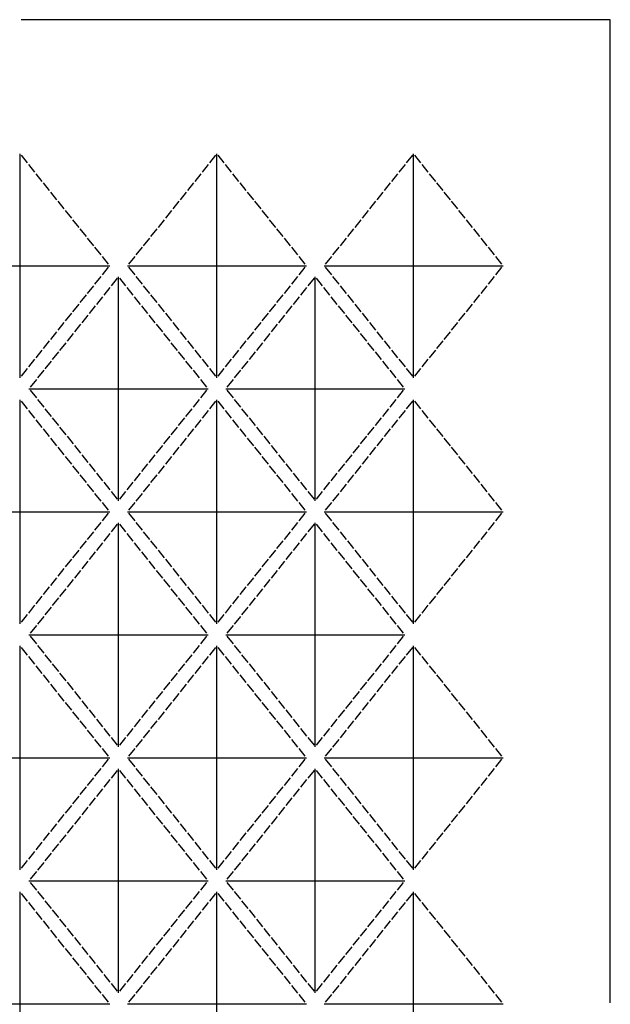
# Model space of a CAD drawing. Header units: millimetres. Extents: x 5 to 1205, y 5 to 2005.
# Tile 4 of 4: x 604 to 1205, y 1004 to 2005. Entities that reach past the tile are written whole.
import ezdxf

# ---------------------------------------------------------------- set-up
doc = ezdxf.new("R2010")
doc.units = ezdxf.units.MM
doc.layers.add('CUT', color=1, linetype='CONTINUOUS')

msp = doc.modelspace()

# ---------------------------------------------------------------- linework, layer by layer
at = {"layer": 'CUT'}
for p, q in [((1205, 2005), (606, 2005)), ((1205, 1006), (1205, 2005)), ((605, 1641.205), (605, 1868.795)), ((612.482, 1859.442), (606.249, 1867.233)), ((803.751, 1867.233), (797.518, 1859.442)), ((805, 1641.205), (805, 1868.795)), ((812.482, 1859.442), (806.249, 1867.233)), ((1003.751, 1867.233), (997.518, 1859.442)), ((1005, 1641.205), (1005, 1868.795)), ((1012.482, 1859.442), (1006.249, 1867.233)), ((619.964, 1850.089), (613.732, 1857.88)), ((796.268, 1857.88), (790.036, 1850.089)), ((819.964, 1850.089), (813.732, 1857.88)), ((996.268, 1857.88), (990.036, 1850.089)), ((1019.964, 1850.089), (1013.732, 1857.88)), ((627.447, 1840.736), (621.214, 1848.527)), ((788.786, 1848.527), (782.553, 1840.736)), ((827.447, 1840.736), (821.214, 1848.527)), ((988.786, 1848.527), (982.553, 1840.736)), ((1027.447, 1840.736), (1021.214, 1848.527)), ((634.929, 1831.384), (628.696, 1839.175)), ((781.304, 1839.175), (775.071, 1831.384)), ((834.929, 1831.384), (828.696, 1839.175)), ((981.304, 1839.175), (975.071, 1831.384)), ((1034.929, 1831.384), (1028.696, 1839.175)), ((642.411, 1822.031), (636.178, 1829.822)), ((773.822, 1829.822), (767.589, 1822.031)), ((842.411, 1822.031), (836.178, 1829.822)), ((973.822, 1829.822), (967.589, 1822.031)), ((1042.411, 1822.031), (1036.178, 1829.822)), ((649.893, 1812.678), (643.66, 1820.469)), ((657.375, 1803.325), (651.143, 1811.116)), ((758.857, 1811.116), (752.625, 1803.325)), ((766.34, 1820.469), (760.107, 1812.678)), ((849.893, 1812.678), (843.66, 1820.469)), ((857.375, 1803.325), (851.143, 1811.116)), ((958.857, 1811.116), (952.625, 1803.325)), ((966.34, 1820.469), (960.107, 1812.678)), ((1049.893, 1812.678), (1043.66, 1820.469)), ((1057.375, 1803.325), (1051.143, 1811.116)), ((664.857, 1793.973), (658.625, 1801.764)), ((751.375, 1801.764), (745.143, 1793.973)), ((864.857, 1793.973), (858.625, 1801.764)), ((951.375, 1801.764), (945.143, 1793.973)), ((1064.857, 1793.973), (1058.625, 1801.764)), ((672.34, 1784.62), (666.107, 1792.411)), ((743.893, 1792.411), (737.66, 1784.62)), ((872.34, 1784.62), (866.107, 1792.411)), ((943.893, 1792.411), (937.66, 1784.62)), ((1072.34, 1784.62), (1066.107, 1792.411)), ((679.822, 1775.267), (673.589, 1783.058)), ((736.411, 1783.058), (730.178, 1775.267)), ((879.822, 1775.267), (873.589, 1783.058)), ((936.411, 1783.058), (930.178, 1775.267)), ((1079.822, 1775.267), (1073.589, 1783.058)), ((687.304, 1765.914), (681.071, 1773.705)), ((728.929, 1773.705), (722.696, 1765.914)), ((887.304, 1765.914), (881.071, 1773.705)), ((928.929, 1773.705), (922.696, 1765.914)), ((1087.304, 1765.914), (1081.071, 1773.705)), ((694.786, 1756.562), (688.553, 1764.353)), ((721.447, 1764.353), (715.214, 1756.562)), ((894.786, 1756.562), (888.553, 1764.353)), ((921.447, 1764.353), (915.214, 1756.562)), ((1094.786, 1756.562), (1088.553, 1764.353)), ((513.964, 1755), (696.036, 1755)), ((688.553, 1745.647), (694.786, 1753.438)), ((713.964, 1755), (896.036, 1755)), ((715.214, 1753.438), (721.447, 1745.647)), ((888.553, 1745.647), (894.786, 1753.438)), ((913.964, 1755), (1096.036, 1755)), ((915.214, 1753.438), (921.447, 1745.647)), ((1088.553, 1745.647), (1094.786, 1753.438)), ((681.071, 1736.295), (687.304, 1744.086)), ((703.751, 1742.233), (697.518, 1734.442)), ((705, 1516.205), (705, 1743.795)), ((712.482, 1734.442), (706.249, 1742.233)), ((722.696, 1744.086), (728.929, 1736.295)), ((881.071, 1736.295), (887.304, 1744.086)), ((903.751, 1742.233), (897.518, 1734.442)), ((905, 1516.205), (905, 1743.795)), ((912.482, 1734.442), (906.249, 1742.233)), ((922.696, 1744.086), (928.929, 1736.295)), ((1081.071, 1736.295), (1087.304, 1744.086)), ((673.589, 1726.942), (679.822, 1734.733)), ((696.268, 1732.88), (690.036, 1725.089)), ((719.964, 1725.089), (713.732, 1732.88)), ((730.178, 1734.733), (736.411, 1726.942)), ((873.589, 1726.942), (879.822, 1734.733)), ((896.268, 1732.88), (890.036, 1725.089)), ((919.964, 1725.089), (913.732, 1732.88)), ((930.178, 1734.733), (936.411, 1726.942)), ((1073.589, 1726.942), (1079.822, 1734.733)), ((666.107, 1717.589), (672.34, 1725.38)), ((688.786, 1723.527), (682.553, 1715.736)), ((727.447, 1715.736), (721.214, 1723.527)), ((737.66, 1725.38), (743.893, 1717.589)), ((866.107, 1717.589), (872.34, 1725.38)), ((888.786, 1723.527), (882.553, 1715.736)), ((927.447, 1715.736), (921.214, 1723.527)), ((937.66, 1725.38), (943.893, 1717.589)), ((1066.107, 1717.589), (1072.34, 1725.38)), ((658.625, 1708.236), (664.857, 1716.027)), ((681.304, 1714.175), (675.071, 1706.384)), ((734.929, 1706.384), (728.696, 1714.175)), ((745.143, 1716.027), (751.375, 1708.236)), ((858.625, 1708.236), (864.857, 1716.027)), ((881.304, 1714.175), (875.071, 1706.384)), ((934.929, 1706.384), (928.696, 1714.175)), ((945.143, 1716.027), (951.375, 1708.236)), ((1058.625, 1708.236), (1064.857, 1716.027)), ((651.143, 1698.884), (657.375, 1706.675)), ((673.822, 1704.822), (667.589, 1697.031)), ((742.411, 1697.031), (736.178, 1704.822)), ((752.625, 1706.675), (758.857, 1698.884)), ((851.143, 1698.884), (857.375, 1706.675)), ((873.822, 1704.822), (867.589, 1697.031)), ((942.411, 1697.031), (936.178, 1704.822)), ((952.625, 1706.675), (958.857, 1698.884)), ((1051.143, 1698.884), (1057.375, 1706.675)), ((643.66, 1689.531), (649.893, 1697.322)), ((666.34, 1695.469), (660.107, 1687.678)), ((749.893, 1687.678), (743.66, 1695.469)), ((760.107, 1697.322), (766.34, 1689.531)), ((843.66, 1689.531), (849.893, 1697.322)), ((866.34, 1695.469), (860.107, 1687.678)), ((949.893, 1687.678), (943.66, 1695.469)), ((960.107, 1697.322), (966.34, 1689.531)), ((1043.66, 1689.531), (1049.893, 1697.322)), ((636.178, 1680.178), (642.411, 1687.969)), ((658.857, 1686.116), (652.625, 1678.325)), ((757.375, 1678.325), (751.143, 1686.116)), ((767.589, 1687.969), (773.822, 1680.178)), ((836.178, 1680.178), (842.411, 1687.969)), ((858.857, 1686.116), (852.625, 1678.325)), ((957.375, 1678.325), (951.143, 1686.116)), ((967.589, 1687.969), (973.822, 1680.178)), ((1036.178, 1680.178), (1042.411, 1687.969)), ((628.696, 1670.825), (634.929, 1678.616)), ((651.375, 1676.764), (645.143, 1668.973)), ((764.857, 1668.973), (758.625, 1676.764)), ((775.071, 1678.616), (781.304, 1670.825)), ((828.696, 1670.825), (834.929, 1678.616)), ((851.375, 1676.764), (845.143, 1668.973)), ((964.857, 1668.973), (958.625, 1676.764)), ((975.071, 1678.616), (981.304, 1670.825)), ((1028.696, 1670.825), (1034.929, 1678.616)), ((621.214, 1661.473), (627.447, 1669.264)), ((643.893, 1667.411), (637.66, 1659.62)), ((772.34, 1659.62), (766.107, 1667.411)), ((782.553, 1669.264), (788.786, 1661.473)), ((821.214, 1661.473), (827.447, 1669.264)), ((843.893, 1667.411), (837.66, 1659.62)), ((972.34, 1659.62), (966.107, 1667.411)), ((982.553, 1669.264), (988.786, 1661.473)), ((1021.214, 1661.473), (1027.447, 1669.264)), ((613.732, 1652.12), (619.964, 1659.911)), ((636.411, 1658.058), (630.178, 1650.267)), ((779.822, 1650.267), (773.589, 1658.058)), ((790.036, 1659.911), (796.268, 1652.12)), ((813.732, 1652.12), (819.964, 1659.911)), ((836.411, 1658.058), (830.178, 1650.267)), ((979.822, 1650.267), (973.589, 1658.058)), ((990.036, 1659.911), (996.268, 1652.12)), ((1013.732, 1652.12), (1019.964, 1659.911)), ((606.249, 1642.767), (612.482, 1650.558)), ((628.929, 1648.705), (622.696, 1640.914)), ((787.304, 1640.914), (781.071, 1648.705)), ((797.518, 1650.558), (803.751, 1642.767)), ((806.249, 1642.767), (812.482, 1650.558)), ((828.929, 1648.705), (822.696, 1640.914)), ((987.304, 1640.914), (981.071, 1648.705)), ((997.518, 1650.558), (1003.751, 1642.767)), ((1006.249, 1642.767), (1012.482, 1650.558)), ((621.447, 1639.353), (615.214, 1631.562)), ((794.786, 1631.562), (788.553, 1639.353)), ((821.447, 1639.353), (815.214, 1631.562)), ((994.786, 1631.562), (988.553, 1639.353)), ((613.964, 1630), (796.036, 1630)), ((615.214, 1628.438), (621.447, 1620.647)), ((788.553, 1620.647), (794.786, 1628.438)), ((813.964, 1630), (996.036, 1630)), ((815.214, 1628.438), (821.447, 1620.647)), ((988.553, 1620.647), (994.786, 1628.438)), ((605, 1391.205), (605, 1618.795)), ((612.482, 1609.442), (606.249, 1617.233)), ((622.696, 1619.086), (628.929, 1611.295)), ((781.071, 1611.295), (787.304, 1619.086)), ((803.751, 1617.233), (797.518, 1609.442)), ((805, 1391.205), (805, 1618.795)), ((812.482, 1609.442), (806.249, 1617.233)), ((822.696, 1619.086), (828.929, 1611.295)), ((981.071, 1611.295), (987.304, 1619.086)), ((1003.751, 1617.233), (997.518, 1609.442)), ((1005, 1391.205), (1005, 1618.795)), ((1012.482, 1609.442), (1006.249, 1617.233)), ((619.964, 1600.089), (613.732, 1607.88)), ((630.178, 1609.733), (636.411, 1601.942)), ((773.589, 1601.942), (779.822, 1609.733)), ((796.268, 1607.88), (790.036, 1600.089)), ((819.964, 1600.089), (813.732, 1607.88)), ((830.178, 1609.733), (836.411, 1601.942)), ((973.589, 1601.942), (979.822, 1609.733)), ((996.268, 1607.88), (990.036, 1600.089)), ((1019.964, 1600.089), (1013.732, 1607.88)), ((627.447, 1590.736), (621.214, 1598.527)), ((637.66, 1600.38), (643.893, 1592.589)), ((645.143, 1591.027), (651.375, 1583.236)), ((758.625, 1583.236), (764.857, 1591.027)), ((766.107, 1592.589), (772.34, 1600.38)), ((788.786, 1598.527), (782.553, 1590.736)), ((827.447, 1590.736), (821.214, 1598.527)), ((837.66, 1600.38), (843.893, 1592.589)), ((845.143, 1591.027), (851.375, 1583.236)), ((958.625, 1583.236), (964.857, 1591.027)), ((966.107, 1592.589), (972.34, 1600.38)), ((988.786, 1598.527), (982.553, 1590.736)), ((1027.447, 1590.736), (1021.214, 1598.527)), ((634.929, 1581.384), (628.696, 1589.175)), ((652.625, 1581.675), (658.857, 1573.884)), ((751.143, 1573.884), (757.375, 1581.675)), ((781.304, 1589.175), (775.071, 1581.384)), ((834.929, 1581.384), (828.696, 1589.175)), ((852.625, 1581.675), (858.857, 1573.884)), ((951.143, 1573.884), (957.375, 1581.675)), ((981.304, 1589.175), (975.071, 1581.384)), ((1034.929, 1581.384), (1028.696, 1589.175)), ((642.411, 1572.031), (636.178, 1579.822)), ((660.107, 1572.322), (666.34, 1564.531)), ((743.66, 1564.531), (749.893, 1572.322)), ((773.822, 1579.822), (767.589, 1572.031)), ((842.411, 1572.031), (836.178, 1579.822)), ((860.107, 1572.322), (866.34, 1564.531)), ((943.66, 1564.531), (949.893, 1572.322)), ((973.822, 1579.822), (967.589, 1572.031)), ((1042.411, 1572.031), (1036.178, 1579.822)), ((649.893, 1562.678), (643.66, 1570.469)), ((657.375, 1553.325), (651.143, 1561.116)), ((667.589, 1562.969), (673.822, 1555.178)), ((736.178, 1555.178), (742.411, 1562.969)), ((758.857, 1561.116), (752.625, 1553.325)), ((766.34, 1570.469), (760.107, 1562.678)), ((849.893, 1562.678), (843.66, 1570.469)), ((857.375, 1553.325), (851.143, 1561.116)), ((867.589, 1562.969), (873.822, 1555.178)), ((936.178, 1555.178), (942.411, 1562.969)), ((958.857, 1561.116), (952.625, 1553.325)), ((966.34, 1570.469), (960.107, 1562.678)), ((1049.893, 1562.678), (1043.66, 1570.469)), ((1057.375, 1553.325), (1051.143, 1561.116)), ((664.857, 1543.973), (658.625, 1551.764)), ((675.071, 1553.616), (681.304, 1545.825)), ((728.696, 1545.825), (734.929, 1553.616)), ((751.375, 1551.764), (745.143, 1543.973)), ((864.857, 1543.973), (858.625, 1551.764)), ((875.071, 1553.616), (881.304, 1545.825)), ((928.696, 1545.825), (934.929, 1553.616)), ((951.375, 1551.764), (945.143, 1543.973)), ((1064.857, 1543.973), (1058.625, 1551.764)), ((672.34, 1534.62), (666.107, 1542.411)), ((682.553, 1544.264), (688.786, 1536.473)), ((721.214, 1536.473), (727.447, 1544.264)), ((743.893, 1542.411), (737.66, 1534.62)), ((872.34, 1534.62), (866.107, 1542.411)), ((882.553, 1544.264), (888.786, 1536.473)), ((921.214, 1536.473), (927.447, 1544.264)), ((943.893, 1542.411), (937.66, 1534.62)), ((1072.34, 1534.62), (1066.107, 1542.411)), ((679.822, 1525.267), (673.589, 1533.058)), ((690.036, 1534.911), (696.268, 1527.12)), ((713.732, 1527.12), (719.964, 1534.911)), ((736.411, 1533.058), (730.178, 1525.267)), ((879.822, 1525.267), (873.589, 1533.058)), ((890.036, 1534.911), (896.268, 1527.12)), ((913.732, 1527.12), (919.964, 1534.911)), ((936.411, 1533.058), (930.178, 1525.267)), ((1079.822, 1525.267), (1073.589, 1533.058)), ((687.304, 1515.914), (681.071, 1523.705)), ((697.518, 1525.558), (703.751, 1517.767)), ((706.249, 1517.767), (712.482, 1525.558)), ((728.929, 1523.705), (722.696, 1515.914)), ((887.304, 1515.914), (881.071, 1523.705)), ((897.518, 1525.558), (903.751, 1517.767)), ((906.249, 1517.767), (912.482, 1525.558)), ((928.929, 1523.705), (922.696, 1515.914)), ((1087.304, 1515.914), (1081.071, 1523.705)), ((694.786, 1506.562), (688.553, 1514.353)), ((721.447, 1514.353), (715.214, 1506.562)), ((894.786, 1506.562), (888.553, 1514.353)), ((921.447, 1514.353), (915.214, 1506.562)), ((1094.786, 1506.562), (1088.553, 1514.353)), ((513.964, 1505), (696.036, 1505)), ((688.553, 1495.647), (694.786, 1503.438)), ((713.964, 1505), (896.036, 1505)), ((715.214, 1503.438), (721.447, 1495.647)), ((888.553, 1495.647), (894.786, 1503.438)), ((913.964, 1505), (1096.036, 1505)), ((915.214, 1503.438), (921.447, 1495.647)), ((1088.553, 1495.647), (1094.786, 1503.438)), ((681.071, 1486.295), (687.304, 1494.086)), ((703.751, 1492.233), (697.518, 1484.442)), ((705, 1266.205), (705, 1493.795)), ((712.482, 1484.442), (706.249, 1492.233)), ((722.696, 1494.086), (728.929, 1486.295)), ((881.071, 1486.295), (887.304, 1494.086)), ((903.751, 1492.233), (897.518, 1484.442)), ((905, 1266.205), (905, 1493.795)), ((912.482, 1484.442), (906.249, 1492.233)), ((922.696, 1494.086), (928.929, 1486.295)), ((1081.071, 1486.295), (1087.304, 1494.086)), ((673.589, 1476.942), (679.822, 1484.733)), ((696.268, 1482.88), (690.036, 1475.089)), ((719.964, 1475.089), (713.732, 1482.88)), ((730.178, 1484.733), (736.411, 1476.942)), ((873.589, 1476.942), (879.822, 1484.733)), ((896.268, 1482.88), (890.036, 1475.089)), ((919.964, 1475.089), (913.732, 1482.88)), ((930.178, 1484.733), (936.411, 1476.942)), ((1073.589, 1476.942), (1079.822, 1484.733)), ((666.107, 1467.589), (672.34, 1475.38)), ((688.786, 1473.527), (682.553, 1465.736)), ((727.447, 1465.736), (721.214, 1473.527)), ((737.66, 1475.38), (743.893, 1467.589)), ((866.107, 1467.589), (872.34, 1475.38)), ((888.786, 1473.527), (882.553, 1465.736)), ((927.447, 1465.736), (921.214, 1473.527)), ((937.66, 1475.38), (943.893, 1467.589)), ((1066.107, 1467.589), (1072.34, 1475.38)), ((658.625, 1458.236), (664.857, 1466.027)), ((681.304, 1464.175), (675.071, 1456.384)), ((734.929, 1456.384), (728.696, 1464.175)), ((745.143, 1466.027), (751.375, 1458.236)), ((858.625, 1458.236), (864.857, 1466.027)), ((881.304, 1464.175), (875.071, 1456.384)), ((934.929, 1456.384), (928.696, 1464.175)), ((945.143, 1466.027), (951.375, 1458.236)), ((1058.625, 1458.236), (1064.857, 1466.027)), ((651.143, 1448.884), (657.375, 1456.675)), ((673.822, 1454.822), (667.589, 1447.031)), ((742.411, 1447.031), (736.178, 1454.822)), ((752.625, 1456.675), (758.857, 1448.884)), ((851.143, 1448.884), (857.375, 1456.675)), ((873.822, 1454.822), (867.589, 1447.031)), ((942.411, 1447.031), (936.178, 1454.822)), ((952.625, 1456.675), (958.857, 1448.884)), ((1051.143, 1448.884), (1057.375, 1456.675)), ((643.66, 1439.531), (649.893, 1447.322)), ((666.34, 1445.469), (660.107, 1437.678)), ((749.893, 1437.678), (743.66, 1445.469)), ((760.107, 1447.322), (766.34, 1439.531)), ((843.66, 1439.531), (849.893, 1447.322)), ((866.34, 1445.469), (860.107, 1437.678)), ((949.893, 1437.678), (943.66, 1445.469)), ((960.107, 1447.322), (966.34, 1439.531)), ((1043.66, 1439.531), (1049.893, 1447.322)), ((636.178, 1430.178), (642.411, 1437.969)), ((658.857, 1436.116), (652.625, 1428.325)), ((757.375, 1428.325), (751.143, 1436.116)), ((767.589, 1437.969), (773.822, 1430.178)), ((836.178, 1430.178), (842.411, 1437.969)), ((858.857, 1436.116), (852.625, 1428.325)), ((957.375, 1428.325), (951.143, 1436.116)), ((967.589, 1437.969), (973.822, 1430.178)), ((1036.178, 1430.178), (1042.411, 1437.969)), ((628.696, 1420.825), (634.929, 1428.616)), ((651.375, 1426.764), (645.143, 1418.973)), ((764.857, 1418.973), (758.625, 1426.764)), ((775.071, 1428.616), (781.304, 1420.825)), ((828.696, 1420.825), (834.929, 1428.616)), ((851.375, 1426.764), (845.143, 1418.973)), ((964.857, 1418.973), (958.625, 1426.764)), ((975.071, 1428.616), (981.304, 1420.825)), ((1028.696, 1420.825), (1034.929, 1428.616)), ((621.214, 1411.473), (627.447, 1419.264)), ((643.893, 1417.411), (637.66, 1409.62)), ((772.34, 1409.62), (766.107, 1417.411)), ((782.553, 1419.264), (788.786, 1411.473)), ((821.214, 1411.473), (827.447, 1419.264)), ((843.893, 1417.411), (837.66, 1409.62)), ((972.34, 1409.62), (966.107, 1417.411)), ((982.553, 1419.264), (988.786, 1411.473)), ((1021.214, 1411.473), (1027.447, 1419.264)), ((613.732, 1402.12), (619.964, 1409.911)), ((636.411, 1408.058), (630.178, 1400.267)), ((779.822, 1400.267), (773.589, 1408.058)), ((790.036, 1409.911), (796.268, 1402.12)), ((813.732, 1402.12), (819.964, 1409.911)), ((836.411, 1408.058), (830.178, 1400.267)), ((979.822, 1400.267), (973.589, 1408.058)), ((990.036, 1409.911), (996.268, 1402.12)), ((1013.732, 1402.12), (1019.964, 1409.911)), ((606.249, 1392.767), (612.482, 1400.558)), ((628.929, 1398.705), (622.696, 1390.914)), ((787.304, 1390.914), (781.071, 1398.705)), ((797.518, 1400.558), (803.751, 1392.767)), ((806.249, 1392.767), (812.482, 1400.558)), ((828.929, 1398.705), (822.696, 1390.914)), ((987.304, 1390.914), (981.071, 1398.705)), ((997.518, 1400.558), (1003.751, 1392.767)), ((1006.249, 1392.767), (1012.482, 1400.558)), ((621.447, 1389.353), (615.214, 1381.562)), ((794.786, 1381.562), (788.553, 1389.353)), ((821.447, 1389.353), (815.214, 1381.562)), ((994.786, 1381.562), (988.553, 1389.353)), ((613.964, 1380), (796.036, 1380)), ((615.214, 1378.438), (621.447, 1370.647)), ((788.553, 1370.647), (794.786, 1378.438)), ((813.964, 1380), (996.036, 1380)), ((815.214, 1378.438), (821.447, 1370.647)), ((988.553, 1370.647), (994.786, 1378.438)), ((605, 1141.205), (605, 1368.795)), ((612.482, 1359.442), (606.249, 1367.233)), ((622.696, 1369.086), (628.929, 1361.295)), ((781.071, 1361.295), (787.304, 1369.086)), ((803.751, 1367.233), (797.518, 1359.442)), ((805, 1141.205), (805, 1368.795)), ((812.482, 1359.442), (806.249, 1367.233)), ((822.696, 1369.086), (828.929, 1361.295)), ((981.071, 1361.295), (987.304, 1369.086)), ((1003.751, 1367.233), (997.518, 1359.442)), ((1005, 1141.205), (1005, 1368.795)), ((1012.482, 1359.442), (1006.249, 1367.233)), ((619.964, 1350.089), (613.732, 1357.88)), ((630.178, 1359.733), (636.411, 1351.942)), ((773.589, 1351.942), (779.822, 1359.733)), ((796.268, 1357.88), (790.036, 1350.089)), ((819.964, 1350.089), (813.732, 1357.88)), ((830.178, 1359.733), (836.411, 1351.942)), ((973.589, 1351.942), (979.822, 1359.733)), ((996.268, 1357.88), (990.036, 1350.089)), ((1019.964, 1350.089), (1013.732, 1357.88)), ((627.447, 1340.736), (621.214, 1348.527)), ((637.66, 1350.38), (643.893, 1342.589)), ((645.143, 1341.027), (651.375, 1333.236)), ((758.625, 1333.236), (764.857, 1341.027)), ((766.107, 1342.589), (772.34, 1350.38)), ((788.786, 1348.527), (782.553, 1340.736)), ((827.447, 1340.736), (821.214, 1348.527)), ((837.66, 1350.38), (843.893, 1342.589)), ((845.143, 1341.027), (851.375, 1333.236)), ((958.625, 1333.236), (964.857, 1341.027)), ((966.107, 1342.589), (972.34, 1350.38)), ((988.786, 1348.527), (982.553, 1340.736)), ((1027.447, 1340.736), (1021.214, 1348.527)), ((634.929, 1331.384), (628.696, 1339.175)), ((652.625, 1331.675), (658.857, 1323.884)), ((751.143, 1323.884), (757.375, 1331.675)), ((781.304, 1339.175), (775.071, 1331.384)), ((834.929, 1331.384), (828.696, 1339.175)), ((852.625, 1331.675), (858.857, 1323.884)), ((951.143, 1323.884), (957.375, 1331.675)), ((981.304, 1339.175), (975.071, 1331.384)), ((1034.929, 1331.384), (1028.696, 1339.175)), ((642.411, 1322.031), (636.178, 1329.822)), ((660.107, 1322.322), (666.34, 1314.531)), ((743.66, 1314.531), (749.893, 1322.322)), ((773.822, 1329.822), (767.589, 1322.031)), ((842.411, 1322.031), (836.178, 1329.822)), ((860.107, 1322.322), (866.34, 1314.531)), ((943.66, 1314.531), (949.893, 1322.322)), ((973.822, 1329.822), (967.589, 1322.031)), ((1042.411, 1322.031), (1036.178, 1329.822)), ((649.893, 1312.678), (643.66, 1320.469)), ((657.375, 1303.325), (651.143, 1311.116)), ((667.589, 1312.969), (673.822, 1305.178)), ((736.178, 1305.178), (742.411, 1312.969)), ((758.857, 1311.116), (752.625, 1303.325)), ((766.34, 1320.469), (760.107, 1312.678)), ((849.893, 1312.678), (843.66, 1320.469)), ((857.375, 1303.325), (851.143, 1311.116)), ((867.589, 1312.969), (873.822, 1305.178)), ((936.178, 1305.178), (942.411, 1312.969)), ((958.857, 1311.116), (952.625, 1303.325)), ((966.34, 1320.469), (960.107, 1312.678)), ((1049.893, 1312.678), (1043.66, 1320.469)), ((1057.375, 1303.325), (1051.143, 1311.116)), ((664.857, 1293.973), (658.625, 1301.764)), ((675.071, 1303.616), (681.304, 1295.825)), ((728.696, 1295.825), (734.929, 1303.616)), ((751.375, 1301.764), (745.143, 1293.973)), ((864.857, 1293.973), (858.625, 1301.764)), ((875.071, 1303.616), (881.304, 1295.825)), ((928.696, 1295.825), (934.929, 1303.616)), ((951.375, 1301.764), (945.143, 1293.973)), ((1064.857, 1293.973), (1058.625, 1301.764)), ((672.34, 1284.62), (666.107, 1292.411)), ((682.553, 1294.264), (688.786, 1286.473)), ((721.214, 1286.473), (727.447, 1294.264)), ((743.893, 1292.411), (737.66, 1284.62)), ((872.34, 1284.62), (866.107, 1292.411)), ((882.553, 1294.264), (888.786, 1286.473)), ((921.214, 1286.473), (927.447, 1294.264)), ((943.893, 1292.411), (937.66, 1284.62)), ((1072.34, 1284.62), (1066.107, 1292.411)), ((679.822, 1275.267), (673.589, 1283.058)), ((690.036, 1284.911), (696.268, 1277.12)), ((713.732, 1277.12), (719.964, 1284.911)), ((736.411, 1283.058), (730.178, 1275.267)), ((879.822, 1275.267), (873.589, 1283.058)), ((890.036, 1284.911), (896.268, 1277.12)), ((913.732, 1277.12), (919.964, 1284.911)), ((936.411, 1283.058), (930.178, 1275.267)), ((1079.822, 1275.267), (1073.589, 1283.058)), ((687.304, 1265.914), (681.071, 1273.705)), ((697.518, 1275.558), (703.751, 1267.767)), ((706.249, 1267.767), (712.482, 1275.558)), ((728.929, 1273.705), (722.696, 1265.914)), ((887.304, 1265.914), (881.071, 1273.705)), ((897.518, 1275.558), (903.751, 1267.767)), ((906.249, 1267.767), (912.482, 1275.558)), ((928.929, 1273.705), (922.696, 1265.914)), ((1087.304, 1265.914), (1081.071, 1273.705)), ((694.786, 1256.562), (688.553, 1264.353)), ((721.447, 1264.353), (715.214, 1256.562)), ((894.786, 1256.562), (888.553, 1264.353)), ((921.447, 1264.353), (915.214, 1256.562)), ((1094.786, 1256.562), (1088.553, 1264.353)), ((513.964, 1255), (696.036, 1255)), ((688.553, 1245.647), (694.786, 1253.438)), ((713.964, 1255), (896.036, 1255)), ((715.214, 1253.438), (721.447, 1245.647)), ((888.553, 1245.647), (894.786, 1253.438)), ((913.964, 1255), (1096.036, 1255)), ((915.214, 1253.438), (921.447, 1245.647)), ((1088.553, 1245.647), (1094.786, 1253.438)), ((681.071, 1236.295), (687.304, 1244.086)), ((703.751, 1242.233), (697.518, 1234.442)), ((705, 1016.205), (705, 1243.795)), ((712.482, 1234.442), (706.249, 1242.233)), ((722.696, 1244.086), (728.929, 1236.295)), ((881.071, 1236.295), (887.304, 1244.086)), ((903.751, 1242.233), (897.518, 1234.442)), ((905, 1016.205), (905, 1243.795)), ((912.482, 1234.442), (906.249, 1242.233)), ((922.696, 1244.086), (928.929, 1236.295)), ((1081.071, 1236.295), (1087.304, 1244.086)), ((673.589, 1226.942), (679.822, 1234.733)), ((696.268, 1232.88), (690.036, 1225.089)), ((719.964, 1225.089), (713.732, 1232.88)), ((730.178, 1234.733), (736.411, 1226.942)), ((873.589, 1226.942), (879.822, 1234.733)), ((896.268, 1232.88), (890.036, 1225.089)), ((919.964, 1225.089), (913.732, 1232.88)), ((930.178, 1234.733), (936.411, 1226.942)), ((1073.589, 1226.942), (1079.822, 1234.733)), ((666.107, 1217.589), (672.34, 1225.38)), ((688.786, 1223.527), (682.553, 1215.736)), ((727.447, 1215.736), (721.214, 1223.527)), ((737.66, 1225.38), (743.893, 1217.589)), ((866.107, 1217.589), (872.34, 1225.38)), ((888.786, 1223.527), (882.553, 1215.736)), ((927.447, 1215.736), (921.214, 1223.527)), ((937.66, 1225.38), (943.893, 1217.589)), ((1066.107, 1217.589), (1072.34, 1225.38)), ((658.625, 1208.236), (664.857, 1216.027)), ((681.304, 1214.175), (675.071, 1206.384)), ((734.929, 1206.384), (728.696, 1214.175)), ((745.143, 1216.027), (751.375, 1208.236)), ((858.625, 1208.236), (864.857, 1216.027)), ((881.304, 1214.175), (875.071, 1206.384)), ((934.929, 1206.384), (928.696, 1214.175)), ((945.143, 1216.027), (951.375, 1208.236)), ((1058.625, 1208.236), (1064.857, 1216.027)), ((651.143, 1198.884), (657.375, 1206.675)), ((673.822, 1204.822), (667.589, 1197.031)), ((742.411, 1197.031), (736.178, 1204.822)), ((752.625, 1206.675), (758.857, 1198.884)), ((851.143, 1198.884), (857.375, 1206.675)), ((873.822, 1204.822), (867.589, 1197.031)), ((942.411, 1197.031), (936.178, 1204.822)), ((952.625, 1206.675), (958.857, 1198.884)), ((1051.143, 1198.884), (1057.375, 1206.675)), ((643.66, 1189.531), (649.893, 1197.322)), ((666.34, 1195.469), (660.107, 1187.678)), ((749.893, 1187.678), (743.66, 1195.469)), ((760.107, 1197.322), (766.34, 1189.531)), ((843.66, 1189.531), (849.893, 1197.322)), ((866.34, 1195.469), (860.107, 1187.678)), ((949.893, 1187.678), (943.66, 1195.469)), ((960.107, 1197.322), (966.34, 1189.531)), ((1043.66, 1189.531), (1049.893, 1197.322)), ((636.178, 1180.178), (642.411, 1187.969)), ((658.857, 1186.116), (652.625, 1178.325)), ((757.375, 1178.325), (751.143, 1186.116)), ((767.589, 1187.969), (773.822, 1180.178)), ((836.178, 1180.178), (842.411, 1187.969)), ((858.857, 1186.116), (852.625, 1178.325)), ((957.375, 1178.325), (951.143, 1186.116)), ((967.589, 1187.969), (973.822, 1180.178)), ((1036.178, 1180.178), (1042.411, 1187.969)), ((628.696, 1170.825), (634.929, 1178.616)), ((651.375, 1176.764), (645.143, 1168.973)), ((764.857, 1168.973), (758.625, 1176.764)), ((775.071, 1178.616), (781.304, 1170.825)), ((828.696, 1170.825), (834.929, 1178.616)), ((851.375, 1176.764), (845.143, 1168.973)), ((964.857, 1168.973), (958.625, 1176.764)), ((975.071, 1178.616), (981.304, 1170.825)), ((1028.696, 1170.825), (1034.929, 1178.616)), ((621.214, 1161.473), (627.447, 1169.264)), ((643.893, 1167.411), (637.66, 1159.62)), ((772.34, 1159.62), (766.107, 1167.411)), ((782.553, 1169.264), (788.786, 1161.473)), ((821.214, 1161.473), (827.447, 1169.264)), ((843.893, 1167.411), (837.66, 1159.62)), ((972.34, 1159.62), (966.107, 1167.411)), ((982.553, 1169.264), (988.786, 1161.473)), ((1021.214, 1161.473), (1027.447, 1169.264)), ((613.732, 1152.12), (619.964, 1159.911)), ((636.411, 1158.058), (630.178, 1150.267)), ((779.822, 1150.267), (773.589, 1158.058)), ((790.036, 1159.911), (796.268, 1152.12)), ((813.732, 1152.12), (819.964, 1159.911)), ((836.411, 1158.058), (830.178, 1150.267)), ((979.822, 1150.267), (973.589, 1158.058)), ((990.036, 1159.911), (996.268, 1152.12)), ((1013.732, 1152.12), (1019.964, 1159.911)), ((606.249, 1142.767), (612.482, 1150.558)), ((628.929, 1148.705), (622.696, 1140.914)), ((787.304, 1140.914), (781.071, 1148.705)), ((797.518, 1150.558), (803.751, 1142.767)), ((806.249, 1142.767), (812.482, 1150.558)), ((828.929, 1148.705), (822.696, 1140.914)), ((987.304, 1140.914), (981.071, 1148.705)), ((997.518, 1150.558), (1003.751, 1142.767)), ((1006.249, 1142.767), (1012.482, 1150.558)), ((621.447, 1139.353), (615.214, 1131.562)), ((794.786, 1131.562), (788.553, 1139.353)), ((821.447, 1139.353), (815.214, 1131.562)), ((994.786, 1131.562), (988.553, 1139.353)), ((613.964, 1130), (796.036, 1130)), ((615.214, 1128.438), (621.447, 1120.647)), ((788.553, 1120.647), (794.786, 1128.438)), ((813.964, 1130), (996.036, 1130)), ((815.214, 1128.438), (821.447, 1120.647)), ((988.553, 1120.647), (994.786, 1128.438)), ((605, 891.205), (605, 1118.795)), ((612.482, 1109.442), (606.249, 1117.233)), ((622.696, 1119.086), (628.929, 1111.295)), ((781.071, 1111.295), (787.304, 1119.086)), ((803.751, 1117.233), (797.518, 1109.442)), ((805, 891.205), (805, 1118.795)), ((812.482, 1109.442), (806.249, 1117.233)), ((822.696, 1119.086), (828.929, 1111.295)), ((981.071, 1111.295), (987.304, 1119.086)), ((1003.751, 1117.233), (997.518, 1109.442)), ((1005, 891.205), (1005, 1118.795)), ((1012.482, 1109.442), (1006.249, 1117.233)), ((619.964, 1100.089), (613.732, 1107.88)), ((630.178, 1109.733), (636.411, 1101.942)), ((773.589, 1101.942), (779.822, 1109.733)), ((796.268, 1107.88), (790.036, 1100.089)), ((819.964, 1100.089), (813.732, 1107.88)), ((830.178, 1109.733), (836.411, 1101.942)), ((973.589, 1101.942), (979.822, 1109.733)), ((996.268, 1107.88), (990.036, 1100.089)), ((1019.964, 1100.089), (1013.732, 1107.88)), ((627.447, 1090.736), (621.214, 1098.527)), ((637.66, 1100.38), (643.893, 1092.589)), ((645.143, 1091.027), (651.375, 1083.236)), ((758.625, 1083.236), (764.857, 1091.027)), ((766.107, 1092.589), (772.34, 1100.38)), ((788.786, 1098.527), (782.553, 1090.736)), ((827.447, 1090.736), (821.214, 1098.527)), ((837.66, 1100.38), (843.893, 1092.589)), ((845.143, 1091.027), (851.375, 1083.236)), ((958.625, 1083.236), (964.857, 1091.027)), ((966.107, 1092.589), (972.34, 1100.38)), ((988.786, 1098.527), (982.553, 1090.736)), ((1027.447, 1090.736), (1021.214, 1098.527)), ((634.929, 1081.384), (628.696, 1089.175)), ((652.625, 1081.675), (658.857, 1073.884)), ((751.143, 1073.884), (757.375, 1081.675)), ((781.304, 1089.175), (775.071, 1081.384)), ((834.929, 1081.384), (828.696, 1089.175)), ((852.625, 1081.675), (858.857, 1073.884)), ((951.143, 1073.884), (957.375, 1081.675)), ((981.304, 1089.175), (975.071, 1081.384)), ((1034.929, 1081.384), (1028.696, 1089.175)), ((642.411, 1072.031), (636.178, 1079.822)), ((660.107, 1072.322), (666.34, 1064.531)), ((743.66, 1064.531), (749.893, 1072.322)), ((773.822, 1079.822), (767.589, 1072.031)), ((842.411, 1072.031), (836.178, 1079.822)), ((860.107, 1072.322), (866.34, 1064.531)), ((943.66, 1064.531), (949.893, 1072.322)), ((973.822, 1079.822), (967.589, 1072.031)), ((1042.411, 1072.031), (1036.178, 1079.822)), ((649.893, 1062.678), (643.66, 1070.469)), ((657.375, 1053.325), (651.143, 1061.116)), ((667.589, 1062.969), (673.822, 1055.178)), ((736.178, 1055.178), (742.411, 1062.969)), ((758.857, 1061.116), (752.625, 1053.325)), ((766.34, 1070.469), (760.107, 1062.678)), ((849.893, 1062.678), (843.66, 1070.469)), ((857.375, 1053.325), (851.143, 1061.116)), ((867.589, 1062.969), (873.822, 1055.178)), ((936.178, 1055.178), (942.411, 1062.969)), ((958.857, 1061.116), (952.625, 1053.325)), ((966.34, 1070.469), (960.107, 1062.678)), ((1049.893, 1062.678), (1043.66, 1070.469)), ((1057.375, 1053.325), (1051.143, 1061.116)), ((664.857, 1043.973), (658.625, 1051.764)), ((675.071, 1053.616), (681.304, 1045.825)), ((728.696, 1045.825), (734.929, 1053.616)), ((751.375, 1051.764), (745.143, 1043.973)), ((864.857, 1043.973), (858.625, 1051.764)), ((875.071, 1053.616), (881.304, 1045.825)), ((928.696, 1045.825), (934.929, 1053.616)), ((951.375, 1051.764), (945.143, 1043.973)), ((1064.857, 1043.973), (1058.625, 1051.764)), ((672.34, 1034.62), (666.107, 1042.411)), ((682.553, 1044.264), (688.786, 1036.473)), ((721.214, 1036.473), (727.447, 1044.264)), ((743.893, 1042.411), (737.66, 1034.62)), ((872.34, 1034.62), (866.107, 1042.411)), ((882.553, 1044.264), (888.786, 1036.473)), ((921.214, 1036.473), (927.447, 1044.264)), ((943.893, 1042.411), (937.66, 1034.62)), ((1072.34, 1034.62), (1066.107, 1042.411)), ((679.822, 1025.267), (673.589, 1033.058)), ((690.036, 1034.911), (696.268, 1027.12)), ((713.732, 1027.12), (719.964, 1034.911)), ((736.411, 1033.058), (730.178, 1025.267)), ((879.822, 1025.267), (873.589, 1033.058)), ((890.036, 1034.911), (896.268, 1027.12)), ((913.732, 1027.12), (919.964, 1034.911)), ((936.411, 1033.058), (930.178, 1025.267)), ((1079.822, 1025.267), (1073.589, 1033.058)), ((687.304, 1015.914), (681.071, 1023.705)), ((697.518, 1025.558), (703.751, 1017.767)), ((706.249, 1017.767), (712.482, 1025.558)), ((728.929, 1023.705), (722.696, 1015.914)), ((887.304, 1015.914), (881.071, 1023.705)), ((897.518, 1025.558), (903.751, 1017.767)), ((906.249, 1017.767), (912.482, 1025.558)), ((928.929, 1023.705), (922.696, 1015.914)), ((1087.304, 1015.914), (1081.071, 1023.705)), ((694.786, 1006.562), (688.553, 1014.353)), ((721.447, 1014.353), (715.214, 1006.562)), ((894.786, 1006.562), (888.553, 1014.353)), ((921.447, 1014.353), (915.214, 1006.562)), ((1094.786, 1006.562), (1088.553, 1014.353)), ((513.964, 1005), (696.036, 1005)), ((713.964, 1005), (896.036, 1005)), ((913.964, 1005), (1096.036, 1005))]:
    msp.add_line(p, q, dxfattribs=at)

doc.saveas('drawing.dxf')
